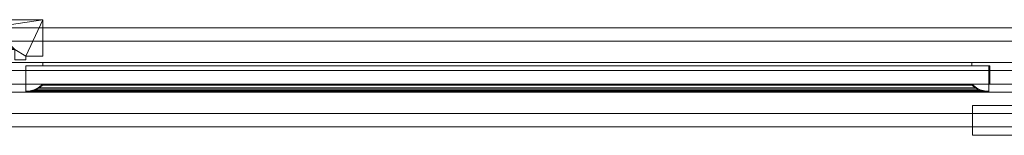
# Model space of a CAD drawing. Header units: millimetres. Extents: x -989 to 1672, y 962 to 1064.
# Tile 2 of 3: x -93 to 784, y 962 to 1064. Entities that reach past the tile are written whole.
import ezdxf

# ---------------------------------------------------------------- set-up
doc = ezdxf.new("R2010")
doc.units = ezdxf.units.MM
doc.layers.add('A-GLAZ', color=151, linetype='Continuous', lineweight=9)

# ---------------------------------------------------------------- blocks, each defined once
blk = doc.blocks.new('49_1 REH_EX-SLIDE_MN3-EX_H1-EX_3 HOJAS - 49_1 REH_EX-SLIDE_MN3-EX_H1-EX_3 HOJAS-350690-_3D_')
at = {"layer": 'A-GLAZ'}
mesh = blk.add_polyface(dxfattribs=at)
corners = [(-413.8, 1.2, 1677), (-413.8, 1.2, 841), (-1289.5, 1.2, 841), (-1289.5, 1.2, 1677), (-1232.1, 1.2, 1619.6), (-1232.1, 1.2, 898.4), (-473.2, 1.2, 898.4), (-473.2, 1.2, 1619.6)]
mesh.append_faces([[corners[k] for k in face] for face in [(1, 6, 7, 0), (6, 1, 2, 5)]], dxfattribs={"vtx0": -1, "vtx2": -1})
mesh.append_faces([[corners[k] for k in face] for face in [(3, 0, 7, 4), (4, 5, 2, 3)]], dxfattribs={"vtx1": -1, "vtx3": -1})
mesh = blk.add_polyface(dxfattribs=at)
corners = [(-1289.5, -5.38, 841), (-1289.5, 1.2, 841), (-413.8, 1.2, 841), (-413.8, -31.2, 841), (-428.9, -31.2, 841), (-428.9, -34.3, 841), (-438.5, -34.3, 841), (-438.5, -25.2, 841), (-1289.5, -25.2, 841), (-1289.5, -18.48, 841), (-458.08, -18.48, 841), (-458.08, -5.38, 841)]
mesh.append_faces([[corners[k] for k in face] for face in [(4, 2, 3)]], dxfattribs={"vtx0": -1})
mesh.append_faces([[corners[k] for k in face] for face in [(11, 7, 10)]], dxfattribs={"vtx0": -1, "vtx1": -1})
mesh.append_faces([[corners[k] for k in face] for face in [(2, 4, 7, 11)]], dxfattribs={"vtx0": -1, "vtx1": -1, "vtx2": -1, "vtx3": -1})
mesh.append_faces([[corners[k] for k in face] for face in [(6, 7, 4, 5)]], dxfattribs={"vtx1": -1})
mesh.append_faces([[corners[k] for k in face] for face in [(8, 9, 10, 7)]], dxfattribs={"vtx2": -1})
mesh.append_faces([[corners[k] for k in face] for face in [(11, 0, 1, 2)]], dxfattribs={"vtx3": -1})
mesh = blk.add_polyface(dxfattribs=at)
corners = [(-413.8, 1.2, 1677), (-1289.5, 1.2, 1677), (-1289.5, -5.38, 1677), (-458.08, -5.38, 1677), (-458.08, -18.48, 1677), (-1289.5, -18.48, 1677), (-1289.5, -25.2, 1677), (-438.5, -25.2, 1677), (-438.5, -34.3, 1677), (-428.9, -34.3, 1677), (-428.9, -31.2, 1677), (-413.8, -31.2, 1677)]
mesh.append_faces([[corners[k] for k in face] for face in [(10, 7, 8, 9), (0, 10, 11)]], dxfattribs={"vtx0": -1})
mesh.append_faces([[corners[k] for k in face] for face in [(7, 10, 0, 3)]], dxfattribs={"vtx0": -1, "vtx1": -1, "vtx2": -1, "vtx3": -1})
mesh.append_faces([[corners[k] for k in face] for face in [(6, 7, 4, 5)]], dxfattribs={"vtx1": -1})
mesh.append_faces([[corners[k] for k in face] for face in [(3, 4, 7)]], dxfattribs={"vtx1": -1, "vtx2": -1})
mesh.append_faces([[corners[k] for k in face] for face in [(1, 2, 3, 0)]], dxfattribs={"vtx2": -1})
mesh = blk.add_polyface(dxfattribs=at)
corners = [(-413.8, 1.2, 1677), (-413.8, -31.2, 1677), (-413.8, -31.2, 841), (-413.8, 1.2, 841)]
mesh.append_faces([[corners[k] for k in face] for face in [(0, 1, 2, 3)]])
mesh = blk.add_polyface(dxfattribs=at)
corners = [(-1330.5, -93.93, 800), (-1330.5, -5.93, 800), (1330.5, -5.93, 800), (1330.5, -93.93, 800)]
mesh.append_faces([[corners[k] for k in face] for face in [(0, 1, 2, 3)]])
mesh = blk.add_polyface(dxfattribs=at)
corners = [(1330.5, -5.93, 800), (-1330.5, -5.93, 800), (-1330.5, -5.93, 1718), (1330.5, -5.93, 1718), (1281.5, -5.93, 1669), (-1281.5, -5.93, 1669), (-1281.5, -5.93, 849), (1281.5, -5.93, 849)]
mesh.append_faces([[corners[k] for k in face] for face in [(3, 4, 5, 2), (2, 5, 6, 1)]], dxfattribs={"vtx0": -1, "vtx2": -1})
mesh.append_faces([[corners[k] for k in face] for face in [(7, 4, 3, 0), (6, 7, 0, 1)]], dxfattribs={"vtx1": -1, "vtx3": -1})
mesh = blk.add_polyface(dxfattribs=at)
corners = [(1330.5, -93.93, 1718), (1330.5, -5.93, 1718), (-1330.5, -5.93, 1718), (-1330.5, -93.93, 1718)]
mesh.append_faces([[corners[k] for k in face] for face in [(0, 1, 2, 3)]])
mesh = blk.add_polyface(dxfattribs=at)
corners = [(-1281.5, -5.93, 849), (-1281.5, -17.93, 849), (1281.5, -17.93, 849), (1281.5, -5.93, 849)]
mesh.append_faces([[corners[k] for k in face] for face in [(0, 1, 2, 3)]])
mesh = blk.add_polyface(dxfattribs=at)
corners = [(1281.5, -5.93, 1669), (1281.5, -17.93, 1669), (-1281.5, -17.93, 1669), (-1281.5, -5.93, 1669)]
mesh.append_faces([[corners[k] for k in face] for face in [(0, 1, 2, 3)]])
mesh = blk.add_polyface(dxfattribs=at)
corners = [(-1307.21, -17.93, 823.29), (-1305.62, -43.93, 824.88), (1305.62, -43.93, 824.88), (1307.21, -17.93, 823.29)]
mesh.append_faces([[corners[k] for k in face] for face in [(0, 1, 2, 3)]])
mesh = blk.add_polyface(dxfattribs=at)
corners = [(1307.21, -17.93, 1694.71), (-1307.21, -17.93, 1694.71), (-1307.21, -17.93, 823.29), (1307.21, -17.93, 823.29), (1281.5, -17.93, 849), (-1281.5, -17.93, 849), (-1281.5, -17.93, 1669), (1281.5, -17.93, 1669)]
mesh.append_faces([[corners[k] for k in face] for face in [(1, 6, 7, 0), (0, 7, 4, 3)]], dxfattribs={"vtx0": -1, "vtx2": -1})
mesh.append_faces([[corners[k] for k in face] for face in [(5, 6, 1, 2), (4, 5, 2, 3)]], dxfattribs={"vtx1": -1, "vtx3": -1})
mesh = blk.add_polyface(dxfattribs=at)
corners = [(1307.21, -17.93, 1694.71), (1305.62, -43.93, 1693.12), (-1305.62, -43.93, 1693.12), (-1307.21, -17.93, 1694.71)]
mesh.append_faces([[corners[k] for k in face] for face in [(0, 1, 2, 3)]])
mesh = blk.add_polyface(dxfattribs=at)
corners = [(-428.9, -34.3, 1677), (-438.5, -34.3, 1677), (-438.5, -34.3, 841), (-428.9, -34.3, 841)]
mesh.append_faces([[corners[k] for k in face] for face in [(0, 1, 2, 3)]])
mesh = blk.add_polyface(dxfattribs=at)
corners = [(-413.8, -31.2, 1677), (-428.9, -31.2, 1677), (-428.9, -31.2, 841), (-413.8, -31.2, 841)]
mesh.append_faces([[corners[k] for k in face] for face in [(3, 0, 1, 2)]])
mesh = blk.add_polyface(dxfattribs=at)
corners = [(-428.9, -31.2, 1677), (-428.9, -34.3, 1677), (-428.9, -34.3, 841), (-428.9, -31.2, 841)]
mesh.append_faces([[corners[k] for k in face] for face in [(0, 1, 2, 3)]])
mesh = blk.add_polyface(dxfattribs=at)
corners = [(-473.2, -36.8, 838.7), (-473.2, -36.8, 1678.7), (473.2, -36.8, 1678.7), (473.2, -36.8, 838.7), (413.8, -36.8, 898.1), (413.8, -36.8, 1619.3), (-413.8, -36.8, 1619.3), (-413.8, -36.8, 898.1)]
mesh.append_faces([[corners[k] for k in face] for face in [(2, 5, 6, 1), (1, 6, 7, 0)]], dxfattribs={"vtx0": -1, "vtx2": -1})
mesh.append_faces([[corners[k] for k in face] for face in [(4, 5, 2, 3), (7, 4, 3, 0)]], dxfattribs={"vtx1": -1, "vtx3": -1})
mesh = blk.add_polyface(dxfattribs=at)
corners = [(-473.2, -63.2, 838.7), (-473.2, -36.8, 838.7), (473.2, -36.8, 838.7), (473.2, -63.2, 838.7)]
mesh.append_faces([[corners[k] for k in face] for face in [(0, 1, 2, 3)]])
mesh = blk.add_polyface(dxfattribs=at)
corners = [(473.2, -63.2, 1678.7), (473.2, -36.8, 1678.7), (-473.2, -36.8, 1678.7), (-473.2, -63.2, 1678.7)]
mesh.append_faces([[corners[k] for k in face] for face in [(3, 0, 1, 2)]])
at = {"layer": 'A-GLAZ', "transparency": 33554471}
mesh = blk.add_polyface(dxfattribs=at)
corners = [(-428.92, -55.93, 882.98), (-428.92, -55.93, 1635.6), (-428.92, -39.72, 1635.6), (-428.92, -39.72, 882.98)]
mesh.append_faces([[corners[k] for k in face] for face in [(0, 1, 2, 3)]])
mesh = blk.add_polyface(dxfattribs=at)
corners = [(430.1, -55.93, 882.98), (-428.92, -55.93, 882.98), (-428.92, -39.72, 882.98), (430.1, -39.72, 882.98)]
mesh.append_faces([[corners[k] for k in face] for face in [(0, 1, 2, 3)]])
mesh = blk.add_polyface(dxfattribs=at)
corners = [(-428.92, -39.72, 1635.6), (430.1, -39.72, 1635.6), (430.1, -39.72, 882.98), (-428.92, -39.72, 882.98)]
mesh.append_faces([[corners[k] for k in face] for face in [(2, 3, 0, 1)]])
mesh = blk.add_polyface(dxfattribs=at)
corners = [(-428.92, -55.93, 1635.6), (430.1, -55.93, 1635.6), (430.1, -39.72, 1635.6), (-428.92, -39.72, 1635.6)]
mesh.append_faces([[corners[k] for k in face] for face in [(0, 1, 2, 3)]])
at = {"layer": 'A-GLAZ'}
mesh = blk.add_polyface(dxfattribs=at)
corners = [(428.92, -39.72, 882.98), (428.92, -39.72, 1634.42), (-428.92, -39.72, 1634.42), (-428.92, -39.72, 882.98), (-413.8, -39.72, 898.1), (-413.8, -39.72, 1619.3), (413.8, -39.72, 1619.3), (413.8, -39.72, 898.1)]
mesh.append_faces([[corners[k] for k in face] for face in [(2, 5, 6, 1), (1, 6, 7, 0)]], dxfattribs={"vtx0": -1, "vtx2": -1})
mesh.append_faces([[corners[k] for k in face] for face in [(4, 5, 2, 3), (7, 4, 3, 0)]], dxfattribs={"vtx1": -1, "vtx3": -1})
mesh = blk.add_polyface(dxfattribs=at)
corners = [(-428.92, -39.72, 882.98), (-428.92, -62.79, 882.98), (428.92, -62.79, 882.98), (428.92, -39.72, 882.98)]
mesh.append_faces([[corners[k] for k in face] for face in [(3, 0, 1, 2)]])
mesh = blk.add_polyface(dxfattribs=at)
corners = [(-428.92, -39.72, 1634.42), (-428.92, -62.79, 1634.42), (-428.92, -62.79, 882.98), (-428.92, -39.72, 882.98)]
mesh.append_faces([[corners[k] for k in face] for face in [(3, 0, 1, 2)]])
mesh = blk.add_polyface(dxfattribs=at)
corners = [(428.92, -39.72, 1634.42), (428.92, -62.79, 1634.42), (-428.92, -62.79, 1634.42), (-428.92, -39.72, 1634.42)]
mesh.append_faces([[corners[k] for k in face] for face in [(0, 1, 2, 3)]])
mesh = blk.add_polyface(dxfattribs=at)
corners = [(-413.8, -36.8, 1619.3), (-413.8, -39.72, 1619.3), (-413.8, -39.72, 898.1), (-413.8, -36.8, 898.1)]
mesh.append_faces([[corners[k] for k in face] for face in [(3, 0, 1, 2)]])
mesh = blk.add_polyface(dxfattribs=at)
corners = [(-413.8, -36.8, 898.1), (-413.8, -39.72, 898.1), (413.8, -39.72, 898.1), (413.8, -36.8, 898.1)]
mesh.append_faces([[corners[k] for k in face] for face in [(3, 0, 1, 2)]])
mesh = blk.add_polyface(dxfattribs=at)
corners = [(413.8, -36.8, 1619.3), (413.8, -39.72, 1619.3), (-413.8, -39.72, 1619.3), (-413.8, -36.8, 1619.3)]
mesh.append_faces([[corners[k] for k in face] for face in [(3, 0, 1, 2)]])
mesh = blk.add_polyface(dxfattribs=at)
corners = [(413.8, -36.8, 898.1), (413.8, -39.72, 898.1), (413.8, -39.72, 1619.3), (413.8, -36.8, 1619.3)]
mesh.append_faces([[corners[k] for k in face] for face in [(3, 0, 1, 2)]])
mesh = blk.add_polyface(dxfattribs=at)
corners = [(428.92, -39.72, 882.98), (428.92, -62.79, 882.98), (428.92, -62.79, 1634.42), (428.92, -39.72, 1634.42)]
mesh.append_faces([[corners[k] for k in face] for face in [(3, 0, 1, 2)]])
at = {"layer": 'A-GLAZ', "transparency": 33554471}
mesh = blk.add_polyface(dxfattribs=at)
corners = [(430.1, -55.93, 1635.6), (430.1, -55.93, 882.98), (430.1, -39.72, 882.98), (430.1, -39.72, 1635.6)]
mesh.append_faces([[corners[k] for k in face] for face in [(0, 1, 2, 3)]])
at = {"layer": 'A-GLAZ'}
mesh = blk.add_polyface(dxfattribs=at)
corners = [(1305.62, -43.93, 824.88), (-1305.62, -43.93, 824.88), (-1305.62, -43.93, 1693.12), (1305.62, -43.93, 1693.12), (1281.5, -43.93, 1669), (-1281.5, -43.93, 1669), (-1281.5, -43.93, 849), (1281.5, -43.93, 849)]
mesh.append_faces([[corners[k] for k in face] for face in [(3, 4, 5, 2), (2, 5, 6, 1)]], dxfattribs={"vtx0": -1, "vtx2": -1})
mesh.append_faces([[corners[k] for k in face] for face in [(7, 4, 3, 0), (6, 7, 0, 1)]], dxfattribs={"vtx1": -1, "vtx3": -1})
mesh = blk.add_polyface(dxfattribs=at)
corners = [(-1281.5, -43.93, 849), (-1281.5, -55.93, 849), (1281.5, -55.93, 849), (1281.5, -43.93, 849)]
mesh.append_faces([[corners[k] for k in face] for face in [(0, 1, 2, 3)]])
mesh = blk.add_polyface(dxfattribs=at)
corners = [(1281.5, -43.93, 1669), (1281.5, -55.93, 1669), (-1281.5, -55.93, 1669), (-1281.5, -43.93, 1669)]
mesh.append_faces([[corners[k] for k in face] for face in [(0, 1, 2, 3)]])
mesh = blk.add_polyface(dxfattribs=at)
corners = [(-1307.09, -55.93, 823.41), (-1305.5, -81.93, 825), (1305.5, -81.93, 825), (1307.09, -55.93, 823.41)]
mesh.append_faces([[corners[k] for k in face] for face in [(3, 0, 1, 2)]])
mesh = blk.add_polyface(dxfattribs=at)
corners = [(1307.09, -55.93, 1694.59), (-1307.09, -55.93, 1694.59), (-1307.09, -55.93, 823.41), (1307.09, -55.93, 823.41), (1281.5, -55.93, 849), (-1281.5, -55.93, 849), (-1281.5, -55.93, 1669), (1281.5, -55.93, 1669)]
mesh.append_faces([[corners[k] for k in face] for face in [(1, 6, 7, 0), (0, 7, 4, 3)]], dxfattribs={"vtx0": -1, "vtx2": -1})
mesh.append_faces([[corners[k] for k in face] for face in [(5, 6, 1, 2), (4, 5, 2, 3)]], dxfattribs={"vtx1": -1, "vtx3": -1})
mesh = blk.add_polyface(dxfattribs=at)
corners = [(1307.09, -55.93, 1694.59), (1305.5, -81.93, 1693), (-1305.5, -81.93, 1693), (-1307.09, -55.93, 1694.59)]
mesh.append_faces([[corners[k] for k in face] for face in [(3, 0, 1, 2)]])
mesh = blk.add_polyface(dxfattribs=at)
corners = [(-414.08, -56.91, 896.92), (-417.28, -59.61, 893.72), (-420.99, -61.57, 890.01), (-425.04, -62.68, 885.96), (-429.23, -62.9, 881.77), (429.23, -62.9, 881.77), (425.04, -62.68, 885.96), (420.99, -61.57, 890.01), (417.28, -59.61, 893.72), (414.08, -56.91, 896.92)]
mesh.append_faces([[corners[k] for k in face] for face in [(5, 6, 3, 4), (0, 1, 8, 9)]], dxfattribs={"vtx1": -1})
mesh.append_faces([[corners[k] for k in face] for face in [(2, 3, 6, 7), (7, 8, 1, 2)]], dxfattribs={"vtx1": -1, "vtx3": -1})
mesh = blk.add_polyface(dxfattribs=at)
corners = [(-414.08, -56.91, 1619.93), (-417.28, -59.61, 1623.13), (-420.99, -61.57, 1626.84), (-425.04, -62.68, 1630.89), (-429.23, -62.9, 1635.08), (-429.23, -62.9, 881.77), (-425.04, -62.68, 885.96), (-420.99, -61.57, 890.01), (-417.28, -59.61, 893.72), (-414.08, -56.91, 896.92)]
mesh.append_faces([[corners[k] for k in face] for face in [(5, 6, 3, 4), (0, 1, 8, 9)]], dxfattribs={"vtx1": -1})
mesh.append_faces([[corners[k] for k in face] for face in [(2, 3, 6, 7), (7, 8, 1, 2)]], dxfattribs={"vtx1": -1, "vtx3": -1})
mesh = blk.add_polyface(dxfattribs=at)
corners = [(414.08, -56.91, 1619.93), (417.28, -59.61, 1623.13), (420.99, -61.57, 1626.84), (425.04, -62.68, 1630.89), (429.23, -62.9, 1635.08), (-429.23, -62.9, 1635.08), (-425.04, -62.68, 1630.89), (-420.99, -61.57, 1626.84), (-417.28, -59.61, 1623.13), (-414.08, -56.91, 1619.93)]
mesh.append_faces([[corners[k] for k in face] for face in [(5, 6, 3, 4), (0, 1, 8, 9)]], dxfattribs={"vtx1": -1})
mesh.append_faces([[corners[k] for k in face] for face in [(2, 3, 6, 7), (7, 8, 1, 2)]], dxfattribs={"vtx1": -1, "vtx3": -1})
at = {"layer": 'A-GLAZ', "transparency": 33554471}
mesh = blk.add_polyface(dxfattribs=at)
corners = [(-428.92, -55.93, 1635.6), (-428.92, -55.93, 882.98), (430.1, -55.93, 882.98), (430.1, -55.93, 1635.6)]
mesh.append_faces([[corners[k] for k in face] for face in [(3, 0, 1, 2)]])
at = {"layer": 'A-GLAZ'}
mesh = blk.add_polyface(dxfattribs=at)
corners = [(-428.92, -62.04, 882.08), (-425.09, -61.87, 885.91), (-421.38, -60.89, 889.62), (-417.95, -59.16, 893.05), (-414.97, -56.75, 896.03), (414.97, -56.75, 896.03), (417.95, -59.16, 893.05), (421.38, -60.89, 889.62), (425.09, -61.87, 885.91), (428.92, -62.04, 882.08)]
mesh.append_faces([[corners[k] for k in face] for face in [(0, 1, 8, 9)]], dxfattribs={"vtx1": -1})
mesh.append_faces([[corners[k] for k in face] for face in [(2, 3, 6, 7), (7, 8, 1, 2)]], dxfattribs={"vtx1": -1, "vtx3": -1})
mesh.append_faces([[corners[k] for k in face] for face in [(3, 4, 5, 6)]], dxfattribs={"vtx3": -1})
mesh = blk.add_polyface(dxfattribs=at)
corners = [(-428.92, -62.04, 1634.77), (-425.09, -61.87, 1630.94), (-421.38, -60.89, 1627.23), (-417.95, -59.16, 1623.8), (-414.97, -56.75, 1620.82), (-414.97, -56.75, 896.03), (-417.95, -59.16, 893.05), (-421.38, -60.89, 889.62), (-425.09, -61.87, 885.91), (-428.92, -62.04, 882.08)]
mesh.append_faces([[corners[k] for k in face] for face in [(0, 1, 8, 9)]], dxfattribs={"vtx1": -1})
mesh.append_faces([[corners[k] for k in face] for face in [(2, 3, 6, 7), (7, 8, 1, 2)]], dxfattribs={"vtx1": -1, "vtx3": -1})
mesh.append_faces([[corners[k] for k in face] for face in [(3, 4, 5, 6)]], dxfattribs={"vtx3": -1})
mesh = blk.add_polyface(dxfattribs=at)
corners = [(428.92, -62.04, 1634.77), (425.09, -61.87, 1630.94), (421.38, -60.89, 1627.23), (417.95, -59.16, 1623.8), (414.97, -56.75, 1620.82), (-414.97, -56.75, 1620.82), (-417.95, -59.16, 1623.8), (-421.38, -60.89, 1627.23), (-425.09, -61.87, 1630.94), (-428.92, -62.04, 1634.77)]
mesh.append_faces([[corners[k] for k in face] for face in [(0, 1, 8, 9)]], dxfattribs={"vtx1": -1})
mesh.append_faces([[corners[k] for k in face] for face in [(2, 3, 6, 7), (7, 8, 1, 2)]], dxfattribs={"vtx1": -1, "vtx3": -1})
mesh.append_faces([[corners[k] for k in face] for face in [(3, 4, 5, 6)]], dxfattribs={"vtx3": -1})
mesh = blk.add_polyface(dxfattribs=at)
corners = [(-414.97, -56.75, 1620.82), (-414.87, -56.67, 1620.72), (-414.75, -56.61, 1620.6), (-414.62, -56.59, 1620.47), (-414.49, -56.59, 1620.34), (-414.36, -56.63, 1620.21), (-414.25, -56.7, 1620.1), (-414.15, -56.79, 1620), (-414.08, -56.91, 1619.93), (-414.08, -56.91, 896.92), (-414.15, -56.79, 896.85), (-414.25, -56.7, 896.75), (-414.36, -56.63, 896.64), (-414.49, -56.59, 896.51), (-414.62, -56.59, 896.38), (-414.75, -56.61, 896.25), (-414.87, -56.67, 896.13), (-414.97, -56.75, 896.03)]
mesh.append_faces([[corners[k] for k in face] for face in [(9, 10, 7, 8)]], dxfattribs={"vtx1": -1})
mesh.append_faces([[corners[k] for k in face] for face in [(11, 12, 5, 6), (10, 11, 6, 7), (4, 5, 12, 13), (14, 15, 2, 3), (15, 16, 1, 2), (3, 4, 13, 14)]], dxfattribs={"vtx1": -1, "vtx3": -1})
mesh.append_faces([[corners[k] for k in face] for face in [(16, 17, 0, 1)]], dxfattribs={"vtx3": -1})
mesh = blk.add_polyface(dxfattribs=at)
corners = [(-414.97, -56.75, 896.03), (-414.87, -56.67, 896.13), (-414.75, -56.61, 896.25), (-414.62, -56.59, 896.38), (-414.49, -56.59, 896.51), (-414.36, -56.63, 896.64), (-414.25, -56.7, 896.75), (-414.15, -56.79, 896.85), (-414.08, -56.91, 896.92), (414.08, -56.91, 896.92), (414.15, -56.79, 896.85), (414.25, -56.7, 896.75), (414.36, -56.63, 896.64), (414.49, -56.59, 896.51), (414.62, -56.59, 896.38), (414.75, -56.61, 896.25), (414.87, -56.67, 896.13), (414.97, -56.75, 896.03)]
mesh.append_faces([[corners[k] for k in face] for face in [(9, 10, 7, 8)]], dxfattribs={"vtx1": -1})
mesh.append_faces([[corners[k] for k in face] for face in [(11, 12, 5, 6), (10, 11, 6, 7), (4, 5, 12, 13), (14, 15, 2, 3), (15, 16, 1, 2), (3, 4, 13, 14)]], dxfattribs={"vtx1": -1, "vtx3": -1})
mesh.append_faces([[corners[k] for k in face] for face in [(16, 17, 0, 1)]], dxfattribs={"vtx3": -1})
mesh = blk.add_polyface(dxfattribs=at)
corners = [(414.97, -56.75, 1620.82), (414.87, -56.67, 1620.72), (414.75, -56.61, 1620.6), (414.62, -56.59, 1620.47), (414.49, -56.59, 1620.34), (414.36, -56.63, 1620.21), (414.25, -56.7, 1620.1), (414.15, -56.79, 1620), (414.08, -56.91, 1619.93), (-414.08, -56.91, 1619.93), (-414.15, -56.79, 1620), (-414.25, -56.7, 1620.1), (-414.36, -56.63, 1620.21), (-414.49, -56.59, 1620.34), (-414.62, -56.59, 1620.47), (-414.75, -56.61, 1620.6), (-414.87, -56.67, 1620.72), (-414.97, -56.75, 1620.82)]
mesh.append_faces([[corners[k] for k in face] for face in [(9, 10, 7, 8)]], dxfattribs={"vtx1": -1})
mesh.append_faces([[corners[k] for k in face] for face in [(11, 12, 5, 6), (10, 11, 6, 7), (4, 5, 12, 13), (14, 15, 2, 3), (15, 16, 1, 2), (3, 4, 13, 14)]], dxfattribs={"vtx1": -1, "vtx3": -1})
mesh.append_faces([[corners[k] for k in face] for face in [(16, 17, 0, 1)]], dxfattribs={"vtx3": -1})
mesh = blk.add_polyface(dxfattribs=at)
corners = [(414.97, -56.75, 896.03), (414.87, -56.67, 896.13), (414.75, -56.61, 896.25), (414.62, -56.59, 896.38), (414.49, -56.59, 896.51), (414.36, -56.63, 896.64), (414.25, -56.7, 896.75), (414.15, -56.79, 896.85), (414.08, -56.91, 896.92), (414.08, -56.91, 1619.93), (414.15, -56.79, 1620), (414.25, -56.7, 1620.1), (414.36, -56.63, 1620.21), (414.49, -56.59, 1620.34), (414.62, -56.59, 1620.47), (414.75, -56.61, 1620.6), (414.87, -56.67, 1620.72), (414.97, -56.75, 1620.82)]
mesh.append_faces([[corners[k] for k in face] for face in [(9, 10, 7, 8)]], dxfattribs={"vtx1": -1})
mesh.append_faces([[corners[k] for k in face] for face in [(11, 12, 5, 6), (10, 11, 6, 7), (4, 5, 12, 13), (14, 15, 2, 3), (15, 16, 1, 2), (3, 4, 13, 14)]], dxfattribs={"vtx1": -1, "vtx3": -1})
mesh.append_faces([[corners[k] for k in face] for face in [(16, 17, 0, 1)]], dxfattribs={"vtx3": -1})
mesh = blk.add_polyface(dxfattribs=at)
corners = [(414.08, -56.91, 896.92), (417.28, -59.61, 893.72), (420.99, -61.57, 890.01), (425.04, -62.68, 885.96), (429.23, -62.9, 881.77), (429.23, -62.9, 1635.08), (425.04, -62.68, 1630.89), (420.99, -61.57, 1626.84), (417.28, -59.61, 1623.13), (414.08, -56.91, 1619.93)]
mesh.append_faces([[corners[k] for k in face] for face in [(5, 6, 3, 4), (0, 1, 8, 9)]], dxfattribs={"vtx1": -1})
mesh.append_faces([[corners[k] for k in face] for face in [(2, 3, 6, 7), (7, 8, 1, 2)]], dxfattribs={"vtx1": -1, "vtx3": -1})
mesh = blk.add_polyface(dxfattribs=at)
corners = [(428.92, -62.04, 882.08), (425.09, -61.87, 885.91), (421.38, -60.89, 889.62), (417.95, -59.16, 893.05), (414.97, -56.75, 896.03), (414.97, -56.75, 1620.82), (417.95, -59.16, 1623.8), (421.38, -60.89, 1627.23), (425.09, -61.87, 1630.94), (428.92, -62.04, 1634.77)]
mesh.append_faces([[corners[k] for k in face] for face in [(0, 1, 8, 9)]], dxfattribs={"vtx1": -1})
mesh.append_faces([[corners[k] for k in face] for face in [(2, 3, 6, 7), (7, 8, 1, 2)]], dxfattribs={"vtx1": -1, "vtx3": -1})
mesh.append_faces([[corners[k] for k in face] for face in [(3, 4, 5, 6)]], dxfattribs={"vtx3": -1})
mesh = blk.add_polyface(dxfattribs=at)
corners = [(473.2, -63.2, 838.7), (473.2, -63.2, 1678.7), (-473.2, -63.2, 1678.7), (-473.2, -63.2, 838.7), (-430.1, -63.2, 881.8), (-430.1, -63.2, 1635.6), (430.1, -63.2, 1635.6), (430.1, -63.2, 881.8)]
mesh.append_faces([[corners[k] for k in face] for face in [(2, 5, 6, 1), (1, 6, 7, 0)]], dxfattribs={"vtx0": -1, "vtx2": -1})
mesh.append_faces([[corners[k] for k in face] for face in [(4, 5, 2, 3), (7, 4, 3, 0)]], dxfattribs={"vtx1": -1, "vtx3": -1})
mesh = blk.add_polyface(dxfattribs=at)
corners = [(-428.92, -62.79, 1634.42), (-430.1, -63.2, 1635.6), (-430.1, -63.2, 881.8), (-428.92, -62.79, 882.98)]
mesh.append_faces([[corners[k] for k in face] for face in [(3, 0, 1, 2)]])
mesh = blk.add_polyface(dxfattribs=at)
corners = [(-428.92, -62.79, 882.98), (-430.1, -63.2, 881.8), (430.1, -63.2, 881.8), (428.92, -62.79, 882.98)]
mesh.append_faces([[corners[k] for k in face] for face in [(3, 0, 1, 2)]])
mesh = blk.add_polyface(dxfattribs=at)
corners = [(428.92, -62.79, 1634.42), (430.1, -63.2, 1635.6), (-430.1, -63.2, 1635.6), (-428.92, -62.79, 1634.42)]
mesh.append_faces([[corners[k] for k in face] for face in [(3, 0, 1, 2)]])
mesh = blk.add_polyface(dxfattribs=at)
corners = [(-429.23, -62.9, 881.77), (-428.92, -62.04, 882.08), (428.92, -62.04, 882.08), (429.23, -62.9, 881.77)]
mesh.append_faces([[corners[k] for k in face] for face in [(3, 0, 1, 2)]])
mesh = blk.add_polyface(dxfattribs=at)
corners = [(-429.23, -62.9, 1635.08), (-428.92, -62.04, 1634.77), (-428.92, -62.04, 882.08), (-429.23, -62.9, 881.77)]
mesh.append_faces([[corners[k] for k in face] for face in [(0, 1, 2, 3)]])
mesh = blk.add_polyface(dxfattribs=at)
corners = [(429.23, -62.9, 1635.08), (428.92, -62.04, 1634.77), (-428.92, -62.04, 1634.77), (-429.23, -62.9, 1635.08)]
mesh.append_faces([[corners[k] for k in face] for face in [(0, 1, 2, 3)]])
mesh = blk.add_polyface(dxfattribs=at)
corners = [(429.23, -62.9, 881.77), (428.92, -62.04, 882.08), (428.92, -62.04, 1634.77), (429.23, -62.9, 1635.08)]
mesh.append_faces([[corners[k] for k in face] for face in [(0, 1, 2, 3)]])
mesh = blk.add_polyface(dxfattribs=at)
corners = [(428.92, -62.79, 882.98), (430.1, -63.2, 881.8), (430.1, -63.2, 1635.6), (428.92, -62.79, 1634.42)]
mesh.append_faces([[corners[k] for k in face] for face in [(3, 0, 1, 2)]])
mesh = blk.add_polyface(dxfattribs=at)
corners = [(1289.5, -101.27, 841), (414.5, -101.27, 841), (414.5, -74.87, 841), (1289.5, -74.87, 841)]
mesh.append_faces([[corners[k] for k in face] for face in [(2, 3, 0, 1)]])
mesh = blk.add_polyface(dxfattribs=at)
corners = [(414.5, -74.87, 841), (414.5, -101.27, 841), (414.5, -101.27, 1677), (414.5, -74.87, 1677)]
mesh.append_faces([[corners[k] for k in face] for face in [(3, 0, 1, 2)]])
mesh = blk.add_polyface(dxfattribs=at)
corners = [(414.5, -74.87, 841), (414.5, -74.87, 1677), (1289.5, -74.87, 1677), (1289.5, -74.87, 841), (1232.1, -74.87, 898.4), (1232.1, -74.87, 1619.6), (471.9, -74.87, 1619.6), (471.9, -74.87, 898.4)]
mesh.append_faces([[corners[k] for k in face] for face in [(2, 5, 6, 1), (1, 6, 7, 0)]], dxfattribs={"vtx0": -1, "vtx2": -1})
mesh.append_faces([[corners[k] for k in face] for face in [(4, 5, 2, 3), (7, 4, 3, 0)]], dxfattribs={"vtx1": -1, "vtx3": -1})
mesh = blk.add_polyface(dxfattribs=at)
corners = [(414.5, -74.87, 1677), (414.5, -101.27, 1677), (1289.5, -101.27, 1677), (1289.5, -74.87, 1677)]
mesh.append_faces([[corners[k] for k in face] for face in [(0, 1, 2, 3)]])
mesh = blk.add_polyface(dxfattribs=at)
corners = [(1305.5, -81.93, 825), (-1305.5, -81.93, 825), (-1305.5, -81.93, 1693), (1305.5, -81.93, 1693), (1281.5, -81.93, 1669), (-1281.5, -81.93, 1669), (-1281.5, -81.93, 849), (1281.5, -81.93, 849)]
mesh.append_faces([[corners[k] for k in face] for face in [(3, 4, 5, 2), (2, 5, 6, 1)]], dxfattribs={"vtx0": -1, "vtx2": -1})
mesh.append_faces([[corners[k] for k in face] for face in [(7, 4, 3, 0), (6, 7, 0, 1)]], dxfattribs={"vtx1": -1, "vtx3": -1})
mesh = blk.add_polyface(dxfattribs=at)
corners = [(-1281.5, -81.93, 849), (-1281.5, -93.93, 849), (1281.5, -93.93, 849), (1281.5, -81.93, 849)]
mesh.append_faces([[corners[k] for k in face] for face in [(3, 0, 1, 2)]])
mesh = blk.add_polyface(dxfattribs=at)
corners = [(1281.5, -81.93, 1669), (1281.5, -93.93, 1669), (-1281.5, -93.93, 1669), (-1281.5, -81.93, 1669)]
mesh.append_faces([[corners[k] for k in face] for face in [(3, 0, 1, 2)]])
mesh = blk.add_polyface(dxfattribs=at)
corners = [(1330.5, -93.93, 1718), (-1330.5, -93.93, 1718), (-1330.5, -93.93, 800), (1330.5, -93.93, 800), (1281.5, -93.93, 849), (-1281.5, -93.93, 849), (-1281.5, -93.93, 1669), (1281.5, -93.93, 1669)]
mesh.append_faces([[corners[k] for k in face] for face in [(1, 6, 7, 0), (0, 7, 4, 3)]], dxfattribs={"vtx0": -1, "vtx2": -1})
mesh.append_faces([[corners[k] for k in face] for face in [(5, 6, 1, 2), (4, 5, 2, 3)]], dxfattribs={"vtx1": -1, "vtx3": -1})
mesh = blk.add_polyface(dxfattribs=at)
corners = [(1289.5, -101.27, 841), (1289.5, -101.27, 1677), (414.5, -101.27, 1677), (414.5, -101.27, 841), (455.6, -101.27, 882.1), (455.6, -101.27, 1635.9), (1248.4, -101.27, 1635.9), (1248.4, -101.27, 882.1)]
mesh.append_faces([[corners[k] for k in face] for face in [(2, 5, 6, 1), (1, 6, 7, 0)]], dxfattribs={"vtx0": -1, "vtx2": -1})
mesh.append_faces([[corners[k] for k in face] for face in [(4, 5, 2, 3), (7, 4, 3, 0)]], dxfattribs={"vtx1": -1, "vtx3": -1})

msp = doc.modelspace()

# ---------------------------------------------------------------- block references
at = {"layer": 'A-GLAZ'}
msp.add_blockref('49_1 REH_EX-SLIDE_MN3-EX_H1-EX_3 HOJAS - 49_1 REH_EX-SLIDE_MN3-EX_H1-EX_3 HOJAS-350690-_3D_', (341.57, 1063.13), dxfattribs=at)

doc.saveas('drawing.dxf')
